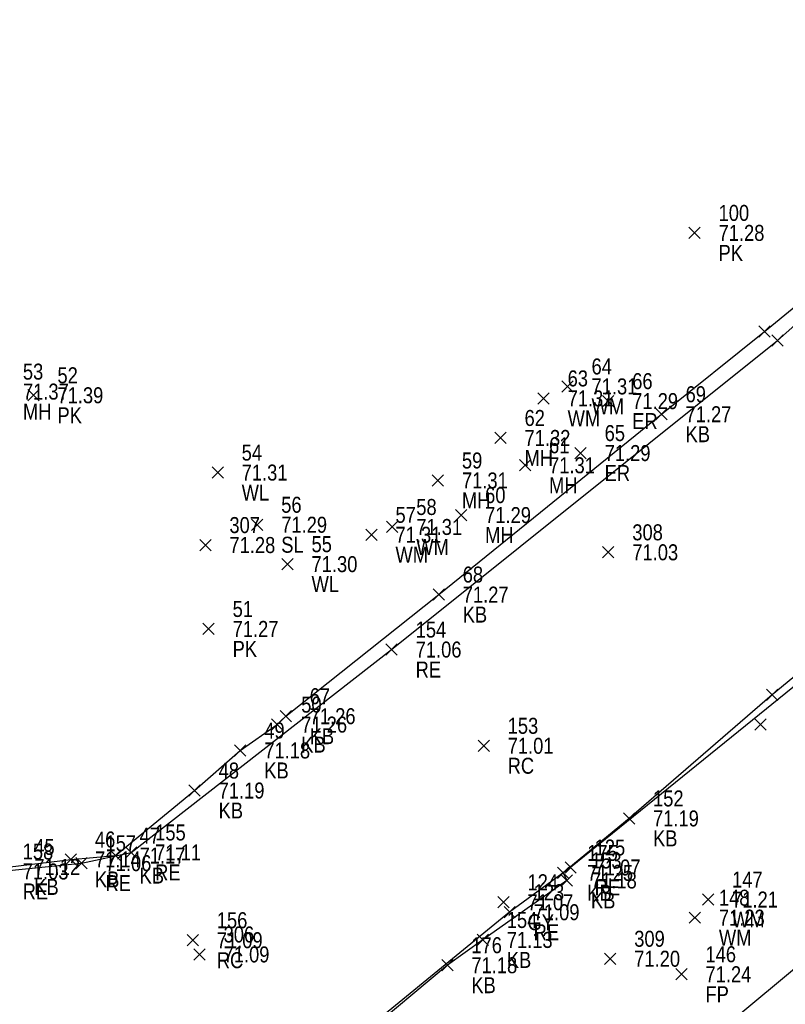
# Model space of a CAD drawing. Header units: feet. Extents: x 663429 to 663605, y 733160 to 733290.
# Tile 43 of 45: x 663578 to 663587, y 733259 to 733272. Entities that reach past the tile are written whole.
import ezdxf

# ---------------------------------------------------------------- set-up
doc = ezdxf.new("R2010")
doc.units = ezdxf.units.FT
doc.header["$MEASUREMENT"] = 0
doc.layers.get('0').update_dxf_attribs({"linetype": 'CONTINUOUS'})
for name, color, linetype in [('GULLY', 7, 'CONTINUOUS'), ('KERB', 7, 'CONTINUOUS'), ('LAMPOST', 7, 'CONTINUOUS'), ('MANHOLE', 7, 'CONTINUOUS'), ('PNTDESC', 3, 'CONTINUOUS'), ('PNTELEV', 5, 'CONTINUOUS'), ('PNTNO', 7, 'CONTINUOUS'), ('PNTS', 1, 'CONTINUOUS'), ('ROAD EDGE', 1, 'CONTINUOUS'), ('SPOT LEVEL', 7, 'CONTINUOUS'), ('WALL', 7, 'CONTINUOUS'), ('WATER METER', 7, 'CONTINUOUS')]:
    doc.layers.add(name, color=color, linetype=linetype)
doc.styles.add('PTXT', font='ARIALN.TTF', dxfattribs={"width": 0.75})

# ---------------------------------------------------------------- blocks, each defined once
blk = doc.blocks.new('SPT10')
at = {"color": 0, "linetype": 'Continuous'}
for p, q in [((-0.354, -0.354), (0.354, 0.354)), ((0.354, -0.354), (-0.354, 0.354))]:
    blk.add_line(p, q, dxfattribs=at)
blk = doc.blocks.new('SRVPNO2')
at = {"layer": 'PNTDESC', "style": 'PTXT'}
blk.add_attdef('DESC2', (1.5, -1.75), '', height=1, dxfattribs=at)
at = {"layer": 'PNTNO', "style": 'PTXT'}
for tag in ['ELEV2', 'PT#']:
    blk.add_attdef(tag, (1.5, 0.75), '', height=1, dxfattribs=at)

msp = doc.modelspace()

# ---------------------------------------------------------------- linework, layer by layer
at = {"color": 1, "linetype": 'ByBlock'}
for points in [[(663560.241, 733268.62, 70.73), (663563.691, 733271.586, 70.704), (663568.3, 733265.981, 70.624), (663571.604, 733261.995, 70.584), (663571.984, 733261.518, 70.548), (663572.624, 733261.177, 70.547), (663573.36, 733260.917, 70.623), (663574.338, 733260.932, 70.722), (663574.955, 733261.064, 70.845), (663575.579, 733261.437, 70.896), (663575.983, 733261.208, 71.001), (663577.286, 733260.927, 71.029), (663578.322, 733261.031, 71.063), (663578.943, 733261.165, 71.115), (663582.201, 733263.704, 71.058), (663587.026, 733267.572, 70.986), (663590.634, 733270.763, 70.996)], [(663589.408, 733265.004, 71.17), (663584.44, 733260.977, 71.067), (663583.677, 733260.417, 71.091), (663579.077, 733256.651, 71.187), (663576.871, 733254.919, 71.228), (663575.481, 733253.821, 71.24), (663571.043, 733250.236, 71.293), (663567.791, 733247.67, 71.301), (663564.632, 733245.244, 71.335), (663561.469, 733242.626, 71.391)]]:
    msp.add_polyline3d(points, dxfattribs=at)
at = {"linetype": 'ByBlock'}
for points in [[(663577.431, 733260.984, 71.121), (663578.19, 733261.077, 71.142), (663578.748, 733261.126, 71.174), (663579.737, 733261.94, 71.185), (663580.308, 733262.441, 71.185), (663580.77, 733262.765, 71.261), (663580.876, 733262.87, 71.258), (663582.79, 733264.392, 71.268), (663585.577, 733266.649, 71.266), (663586.866, 733267.683, 71.258), (663590.37, 733270.559, 71.186)], [(663595.333, 733266.443, 71.324), (663578.081, 733252.09, 71.62), (663573.641, 733248.493, 71.636), (663568.948, 733244.461, 71.547), (663564.495, 733241.015, 71.57), (663556.419, 733234.428, 71.933), (663552.066, 733230.916, 71.948), (663547.151, 733226.853, 71.926), (663542.895, 733223.289, 71.934), (663534.343, 733216.748, 72.23), (663529.952, 733213.282, 72.3), (663524.942, 733209.031, 72.237), (663520.673, 733205.554, 72.258), (663513.258, 733203.154, 72.534), (663507.803, 733202.218, 72.557), (663501.626, 733201.165, 72.587), (663496.074, 733200.201, 72.553)], [(663588.63, 733264.51, 71.21), (663586.961, 733263.138, 71.24), (663585.17, 733261.591, 71.185), (663584.347, 733260.91, 71.25), (663584.394, 733260.815, 71.179), (663583.341, 733260.07, 71.13), (663582.898, 733259.754, 71.179), (663580.731, 733257.941, 71.145)]]:
    msp.add_polyline3d(points, dxfattribs=at)
at = {"layer": 'GULLY'}
msp.add_point((663583.6, 733260.542, 71.073), dxfattribs=at)
at = {"layer": 'KERB'}
for p in [(663586.866, 733267.683, 71.258), (663585.577, 733266.649, 71.266), (663582.79, 733264.392, 71.268), (663586.961, 733263.138, 71.24), (663580.876, 733262.87, 71.258), (663580.77, 733262.765, 71.261), (663580.308, 733262.441, 71.185), (663579.737, 733261.94, 71.185), (663585.17, 733261.591, 71.185), (663578.19, 733261.077, 71.142), (663578.748, 733261.126, 71.174), (663584.347, 733260.91, 71.25), (663584.394, 733260.815, 71.179), (663583.341, 733260.07, 71.13), (663582.898, 733259.754, 71.179)]:
    msp.add_point(p, dxfattribs=at)
at = {"layer": 'LAMPOST'}
msp.add_point((663586.813, 733262.768, 71.179), dxfattribs=at)
at = {"layer": 'MANHOLE'}
for p in [(663583.563, 733266.352, 71.323), (663583.87, 733266.01, 71.31), (663582.78, 733265.82, 71.308), (663583.07, 733265.387, 71.285)]:
    msp.add_point(p, dxfattribs=at)
at = {"layer": 'PNTS'}
for p in [(663585.99, 733268.918, 71.284), (663577.721, 733266.886, 71.385), (663584.91, 733266.813, 71.286), (663584.565, 733266.163, 71.286), (663579.872, 733265.012, 71.276), (663584.911, 733264.921, 71.027), (663579.912, 733263.962, 71.273), (663583.352, 733262.5, 71.011), (663579.714, 733260.067, 71.088), (663579.799, 733259.889, 71.087), (663584.935, 733259.835, 71.203), (663585.826, 733259.641, 71.24)]:
    msp.add_point(p, dxfattribs=at)
at = {"layer": 'ROAD EDGE'}
for p in [(663587.026, 733267.572, 70.986), (663582.201, 733263.704, 71.058), (663578.943, 733261.165, 71.115), (663578.322, 733261.031, 71.063), (663584.44, 733260.977, 71.067), (663583.677, 733260.417, 71.091)]:
    msp.add_point(p, dxfattribs=at)
at = {"layer": 'SPOT LEVEL'}
msp.add_point((663580.52, 733265.266, 71.289), dxfattribs=at)
at = {"layer": 'WALL'}
for p in [(663580.025, 733265.919, 71.314), (663580.899, 733264.773, 71.303)]:
    msp.add_point(p, dxfattribs=at)
at = {"layer": 'WATER METER'}
for p in [(663584.401, 733266.997, 71.313), (663584.102, 733266.847, 71.311), (663581.949, 733265.14, 71.31), (663582.209, 733265.238, 71.306), (663586.159, 733260.576, 71.212), (663585.994, 733260.349, 71.225)]:
    msp.add_point(p, dxfattribs=at)

# ---------------------------------------------------------------- block references
at = {"layer": 'GULLY'}
ref = msp.add_blockref('SRVPNO2', (663583.6, 733260.542, 71.073), dxfattribs=dict(at, xscale=0.2, yscale=0.2, zscale=0.2))
ref.add_attrib('PT#', '124', (663583.9, 733260.692, 71.073), dxfattribs={"layer": 'PNTNO', "height": 0.2, "style": 'PTXT'})
ref.add_attrib('ELEV2', '71.07', (663583.9, 733260.442, 71.073), dxfattribs={"layer": 'PNTELEV', "height": 0.2, "style": 'PTXT'})
ref.add_attrib('DESC2', 'GY', (663583.9, 733260.192, 71.073), dxfattribs={"layer": 'PNTDESC', "height": 0.2, "style": 'PTXT'})
at = {"layer": 'GULLY', "xscale": 0.2, "yscale": 0.2, "zscale": 0.2}
msp.add_blockref('SPT10', (663583.6, 733260.542, 71.073), dxfattribs=at)
at = {"layer": 'KERB', "xscale": 0.2, "yscale": 0.2, "zscale": 0.2}
for p in [(663586.866, 733267.683, 71.258), (663585.577, 733266.649, 71.266), (663582.79, 733264.392, 71.268), (663586.961, 733263.138, 71.24), (663580.876, 733262.87, 71.258), (663580.77, 733262.765, 71.261), (663580.308, 733262.441, 71.185), (663579.737, 733261.94, 71.185), (663585.17, 733261.591, 71.185), (663578.748, 733261.126, 71.174), (663578.19, 733261.077, 71.142), (663584.347, 733260.91, 71.25), (663584.394, 733260.815, 71.179), (663583.341, 733260.07, 71.13), (663582.898, 733259.754, 71.179)]:
    msp.add_blockref('SPT10', p, dxfattribs=at)
at = {"layer": 'KERB'}
ref = msp.add_blockref('SRVPNO2', (663585.577, 733266.649, 71.266), dxfattribs=dict(at, xscale=0.2, yscale=0.2, zscale=0.2))
ref.add_attrib('PT#', '69', (663585.877, 733266.799, 57.013), dxfattribs={"layer": 'PNTNO', "height": 0.2, "style": 'PTXT'})
ref.add_attrib('ELEV2', '71.27', (663585.877, 733266.549, 57.013), dxfattribs={"layer": 'PNTELEV', "height": 0.2, "style": 'PTXT'})
ref.add_attrib('DESC2', 'KB', (663585.877, 733266.299, 57.013), dxfattribs={"layer": 'PNTDESC', "height": 0.2, "style": 'PTXT'})
ref = msp.add_blockref('SRVPNO2', (663582.79, 733264.392, 71.268), dxfattribs=dict(at, xscale=0.2, yscale=0.2, zscale=0.2))
ref.add_attrib('PT#', '68', (663583.09, 733264.542, 57.014), dxfattribs={"layer": 'PNTNO', "height": 0.2, "style": 'PTXT'})
ref.add_attrib('ELEV2', '71.27', (663583.09, 733264.292, 57.014), dxfattribs={"layer": 'PNTELEV', "height": 0.2, "style": 'PTXT'})
ref.add_attrib('DESC2', 'KB', (663583.09, 733264.042, 57.014), dxfattribs={"layer": 'PNTDESC', "height": 0.2, "style": 'PTXT'})
ref = msp.add_blockref('SRVPNO2', (663580.876, 733262.87, 71.258), dxfattribs=dict(at, xscale=0.2, yscale=0.2, zscale=0.2))
ref.add_attrib('PT#', '67', (663581.176, 733263.02, 57.006), dxfattribs={"layer": 'PNTNO', "height": 0.2, "style": 'PTXT'})
ref.add_attrib('ELEV2', '71.26', (663581.176, 733262.77, 57.006), dxfattribs={"layer": 'PNTELEV', "height": 0.2, "style": 'PTXT'})
ref.add_attrib('DESC2', 'KB', (663581.176, 733262.52, 57.006), dxfattribs={"layer": 'PNTDESC', "height": 0.2, "style": 'PTXT'})
ref = msp.add_blockref('SRVPNO2', (663580.77, 733262.765, 71.261), dxfattribs=dict(at, xscale=0.2, yscale=0.2, zscale=0.2))
ref.add_attrib('PT#', '50', (663581.07, 733262.915, 57.009), dxfattribs={"layer": 'PNTNO', "height": 0.2, "style": 'PTXT'})
ref.add_attrib('ELEV2', '71.26', (663581.07, 733262.665, 57.009), dxfattribs={"layer": 'PNTELEV', "height": 0.2, "style": 'PTXT'})
ref.add_attrib('DESC2', 'KB', (663581.07, 733262.415, 57.009), dxfattribs={"layer": 'PNTDESC', "height": 0.2, "style": 'PTXT'})
ref = msp.add_blockref('SRVPNO2', (663580.308, 733262.441, 71.185), dxfattribs=dict(at, xscale=0.2, yscale=0.2, zscale=0.2))
ref.add_attrib('PT#', '49', (663580.608, 733262.591, 56.948), dxfattribs={"layer": 'PNTNO', "height": 0.2, "style": 'PTXT'})
ref.add_attrib('ELEV2', '71.18', (663580.608, 733262.341, 56.948), dxfattribs={"layer": 'PNTELEV', "height": 0.2, "style": 'PTXT'})
ref.add_attrib('DESC2', 'KB', (663580.608, 733262.091, 56.948), dxfattribs={"layer": 'PNTDESC', "height": 0.2, "style": 'PTXT'})
ref = msp.add_blockref('SRVPNO2', (663579.737, 733261.94, 71.185), dxfattribs=dict(at, xscale=0.2, yscale=0.2, zscale=0.2))
ref.add_attrib('PT#', '48', (663580.037, 733262.09, 56.948), dxfattribs={"layer": 'PNTNO', "height": 0.2, "style": 'PTXT'})
ref.add_attrib('ELEV2', '71.19', (663580.037, 733261.84, 56.948), dxfattribs={"layer": 'PNTELEV', "height": 0.2, "style": 'PTXT'})
ref.add_attrib('DESC2', 'KB', (663580.037, 733261.59, 56.948), dxfattribs={"layer": 'PNTDESC', "height": 0.2, "style": 'PTXT'})
ref = msp.add_blockref('SRVPNO2', (663585.17, 733261.591, 71.185), dxfattribs=dict(at, xscale=0.2, yscale=0.2, zscale=0.2))
ref.add_attrib('PT#', '152', (663585.47, 733261.741, 56.948), dxfattribs={"layer": 'PNTNO', "height": 0.2, "style": 'PTXT'})
ref.add_attrib('ELEV2', '71.19', (663585.47, 733261.491, 56.948), dxfattribs={"layer": 'PNTELEV', "height": 0.2, "style": 'PTXT'})
ref.add_attrib('DESC2', 'KB', (663585.47, 733261.241, 56.948), dxfattribs={"layer": 'PNTDESC', "height": 0.2, "style": 'PTXT'})
ref = msp.add_blockref('SRVPNO2', (663578.748, 733261.126, 71.174), dxfattribs=dict(at, xscale=0.2, yscale=0.2, zscale=0.2))
ref.add_attrib('PT#', '47', (663579.048, 733261.276, 56.939), dxfattribs={"layer": 'PNTNO', "height": 0.2, "style": 'PTXT'})
ref.add_attrib('ELEV2', '71.17', (663579.048, 733261.026, 56.939), dxfattribs={"layer": 'PNTELEV', "height": 0.2, "style": 'PTXT'})
ref.add_attrib('DESC2', 'KB', (663579.048, 733260.776, 56.939), dxfattribs={"layer": 'PNTDESC', "height": 0.2, "style": 'PTXT'})
ref = msp.add_blockref('SRVPNO2', (663577.431, 733260.984, 71.121), dxfattribs=dict(at, xscale=0.2, yscale=0.2, zscale=0.2))
ref.add_attrib('PT#', '45', (663577.731, 733261.134, 56.896), dxfattribs={"layer": 'PNTNO', "height": 0.2, "style": 'PTXT'})
ref.add_attrib('ELEV2', '71.12', (663577.731, 733260.884, 56.896), dxfattribs={"layer": 'PNTELEV', "height": 0.2, "style": 'PTXT'})
ref.add_attrib('DESC2', 'KB', (663577.731, 733260.634, 56.896), dxfattribs={"layer": 'PNTDESC', "height": 0.2, "style": 'PTXT'})
ref = msp.add_blockref('SRVPNO2', (663578.19, 733261.077, 71.142), dxfattribs=dict(at, xscale=0.2, yscale=0.2, zscale=0.2))
ref.add_attrib('PT#', '46', (663578.49, 733261.227, 56.913), dxfattribs={"layer": 'PNTNO', "height": 0.2, "style": 'PTXT'})
ref.add_attrib('ELEV2', '71.14', (663578.49, 733260.977, 56.913), dxfattribs={"layer": 'PNTELEV', "height": 0.2, "style": 'PTXT'})
ref.add_attrib('DESC2', 'KB', (663578.49, 733260.727, 56.913), dxfattribs={"layer": 'PNTDESC', "height": 0.2, "style": 'PTXT'})
ref = msp.add_blockref('SRVPNO2', (663584.347, 733260.91, 71.25), dxfattribs=dict(at, xscale=0.2, yscale=0.2, zscale=0.2))
ref.add_attrib('PT#', '175', (663584.647, 733261.06, 57), dxfattribs={"layer": 'PNTNO', "height": 0.2, "style": 'PTXT'})
ref.add_attrib('ELEV2', '71.25', (663584.647, 733260.81, 57), dxfattribs={"layer": 'PNTELEV', "height": 0.2, "style": 'PTXT'})
ref.add_attrib('DESC2', 'KB', (663584.647, 733260.56, 57), dxfattribs={"layer": 'PNTDESC', "height": 0.2, "style": 'PTXT'})
ref = msp.add_blockref('SRVPNO2', (663584.394, 733260.815, 71.179), dxfattribs=dict(at, xscale=0.2, yscale=0.2, zscale=0.2))
ref.add_attrib('PT#', '153', (663584.694, 733260.965, 56.943), dxfattribs={"layer": 'PNTNO', "height": 0.2, "style": 'PTXT'})
ref.add_attrib('ELEV2', '71.18', (663584.694, 733260.715, 56.943), dxfattribs={"layer": 'PNTELEV', "height": 0.2, "style": 'PTXT'})
ref.add_attrib('DESC2', 'KB', (663584.694, 733260.465, 56.943), dxfattribs={"layer": 'PNTDESC', "height": 0.2, "style": 'PTXT'})
ref = msp.add_blockref('SRVPNO2', (663583.341, 733260.07, 71.13), dxfattribs=dict(at, xscale=0.2, yscale=0.2, zscale=0.2))
ref.add_attrib('PT#', '154', (663583.641, 733260.22, 56.904), dxfattribs={"layer": 'PNTNO', "height": 0.2, "style": 'PTXT'})
ref.add_attrib('ELEV2', '71.13', (663583.641, 733259.97, 56.904), dxfattribs={"layer": 'PNTELEV', "height": 0.2, "style": 'PTXT'})
ref.add_attrib('DESC2', 'KB', (663583.641, 733259.72, 56.904), dxfattribs={"layer": 'PNTDESC', "height": 0.2, "style": 'PTXT'})
ref = msp.add_blockref('SRVPNO2', (663582.898, 733259.754, 71.179), dxfattribs=dict(at, xscale=0.2, yscale=0.2, zscale=0.2))
ref.add_attrib('PT#', '176', (663583.198, 733259.904, 56.943), dxfattribs={"layer": 'PNTNO', "height": 0.2, "style": 'PTXT'})
ref.add_attrib('ELEV2', '71.18', (663583.198, 733259.654, 56.943), dxfattribs={"layer": 'PNTELEV', "height": 0.2, "style": 'PTXT'})
ref.add_attrib('DESC2', 'KB', (663583.198, 733259.404, 56.943), dxfattribs={"layer": 'PNTDESC', "height": 0.2, "style": 'PTXT'})
at = {"layer": 'LAMPOST', "xscale": 0.2, "yscale": 0.2, "zscale": 0.2}
msp.add_blockref('SPT10', (663586.813, 733262.768, 71.179), dxfattribs=at)
at = {"layer": 'MANHOLE'}
ref = msp.add_blockref('SRVPNO2', (663577.289, 733266.932, 71.369), dxfattribs=dict(at, xscale=0.2, yscale=0.2, zscale=0.2))
ref.add_attrib('PT#', '53', (663577.589, 733267.082, 57.095), dxfattribs={"layer": 'PNTNO', "height": 0.2, "style": 'PTXT'})
ref.add_attrib('ELEV2', '71.37', (663577.589, 733266.832, 57.095), dxfattribs={"layer": 'PNTELEV', "height": 0.2, "style": 'PTXT'})
ref.add_attrib('DESC2', 'MH', (663577.589, 733266.582, 57.095), dxfattribs={"layer": 'PNTDESC', "height": 0.2, "style": 'PTXT'})
ref = msp.add_blockref('SRVPNO2', (663583.563, 733266.352, 71.323), dxfattribs=dict(at, xscale=0.2, yscale=0.2, zscale=0.2))
ref.add_attrib('PT#', '62', (663583.863, 733266.502, 57.058), dxfattribs={"layer": 'PNTNO', "height": 0.2, "style": 'PTXT'})
ref.add_attrib('ELEV2', '71.32', (663583.863, 733266.252, 57.058), dxfattribs={"layer": 'PNTELEV', "height": 0.2, "style": 'PTXT'})
ref.add_attrib('DESC2', 'MH', (663583.863, 733266.002, 57.058), dxfattribs={"layer": 'PNTDESC', "height": 0.2, "style": 'PTXT'})
at = {"layer": 'MANHOLE', "xscale": 0.2, "yscale": 0.2, "zscale": 0.2}
for p in [(663583.563, 733266.352, 71.323), (663583.87, 733266.01, 71.31), (663582.78, 733265.82, 71.308), (663583.07, 733265.387, 71.285)]:
    msp.add_blockref('SPT10', p, dxfattribs=at)
at = {"layer": 'MANHOLE'}
ref = msp.add_blockref('SRVPNO2', (663583.87, 733266.01, 71.31), dxfattribs=dict(at, xscale=0.2, yscale=0.2, zscale=0.2))
ref.add_attrib('PT#', '61', (663584.17, 733266.16, 57.048), dxfattribs={"layer": 'PNTNO', "height": 0.2, "style": 'PTXT'})
ref.add_attrib('ELEV2', '71.31', (663584.17, 733265.91, 57.048), dxfattribs={"layer": 'PNTELEV', "height": 0.2, "style": 'PTXT'})
ref.add_attrib('DESC2', 'MH', (663584.17, 733265.66, 57.048), dxfattribs={"layer": 'PNTDESC', "height": 0.2, "style": 'PTXT'})
ref = msp.add_blockref('SRVPNO2', (663582.78, 733265.82, 71.308), dxfattribs=dict(at, xscale=0.2, yscale=0.2, zscale=0.2))
ref.add_attrib('PT#', '59', (663583.08, 733265.97, 57.046), dxfattribs={"layer": 'PNTNO', "height": 0.2, "style": 'PTXT'})
ref.add_attrib('ELEV2', '71.31', (663583.08, 733265.72, 57.046), dxfattribs={"layer": 'PNTELEV', "height": 0.2, "style": 'PTXT'})
ref.add_attrib('DESC2', 'MH', (663583.08, 733265.47, 57.046), dxfattribs={"layer": 'PNTDESC', "height": 0.2, "style": 'PTXT'})
ref = msp.add_blockref('SRVPNO2', (663583.07, 733265.387, 71.285), dxfattribs=dict(at, xscale=0.2, yscale=0.2, zscale=0.2))
ref.add_attrib('PT#', '60', (663583.37, 733265.537, 57.028), dxfattribs={"layer": 'PNTNO', "height": 0.2, "style": 'PTXT'})
ref.add_attrib('ELEV2', '71.29', (663583.37, 733265.287, 57.028), dxfattribs={"layer": 'PNTELEV', "height": 0.2, "style": 'PTXT'})
ref.add_attrib('DESC2', 'MH', (663583.37, 733265.037, 57.028), dxfattribs={"layer": 'PNTDESC', "height": 0.2, "style": 'PTXT'})
at = {"layer": 'PNTS'}
ref = msp.add_blockref('SRVPNO2', (663585.99, 733268.918, 71.284), dxfattribs=dict(at, xscale=0.2, yscale=0.2, zscale=0.2))
ref.add_attrib('PT#', '100', (663586.29, 733269.068, 57.027), dxfattribs={"layer": 'PNTNO', "height": 0.2, "style": 'PTXT'})
ref.add_attrib('ELEV2', '71.28', (663586.29, 733268.818, 57.027), dxfattribs={"layer": 'PNTELEV', "height": 0.2, "style": 'PTXT'})
ref.add_attrib('DESC2', 'PK', (663586.29, 733268.568, 57.027), dxfattribs={"layer": 'PNTDESC', "height": 0.2, "style": 'PTXT'})
at = {"layer": 'PNTS', "xscale": 0.2, "yscale": 0.2, "zscale": 0.2}
for p in [(663585.99, 733268.918, 71.284), (663577.721, 733266.886, 71.385), (663584.91, 733266.813, 71.286), (663584.565, 733266.163, 71.286), (663579.872, 733265.012, 71.276), (663584.911, 733264.921, 71.027), (663579.912, 733263.962, 71.273), (663583.352, 733262.5, 71.011), (663579.714, 733260.067, 71.088), (663579.799, 733259.889, 71.087), (663584.935, 733259.835, 71.203), (663585.826, 733259.641, 71.24)]:
    msp.add_blockref('SPT10', p, dxfattribs=at)
at = {"layer": 'PNTS'}
ref = msp.add_blockref('SRVPNO2', (663577.721, 733266.886, 71.385), dxfattribs=dict(at, xscale=0.2, yscale=0.2, zscale=0.2))
ref.add_attrib('PT#', '52', (663578.021, 733267.036, 57.108), dxfattribs={"layer": 'PNTNO', "height": 0.2, "style": 'PTXT'})
ref.add_attrib('ELEV2', '71.39', (663578.021, 733266.786, 57.108), dxfattribs={"layer": 'PNTELEV', "height": 0.2, "style": 'PTXT'})
ref.add_attrib('DESC2', 'PK', (663578.021, 733266.536, 57.108), dxfattribs={"layer": 'PNTDESC', "height": 0.2, "style": 'PTXT'})
ref = msp.add_blockref('SRVPNO2', (663584.91, 733266.813, 71.286), dxfattribs=dict(at, xscale=0.2, yscale=0.2, zscale=0.2))
ref.add_attrib('PT#', '66', (663585.21, 733266.963, 57.029), dxfattribs={"layer": 'PNTNO', "height": 0.2, "style": 'PTXT'})
ref.add_attrib('ELEV2', '71.29', (663585.21, 733266.713, 57.029), dxfattribs={"layer": 'PNTELEV', "height": 0.2, "style": 'PTXT'})
ref.add_attrib('DESC2', 'ER', (663585.21, 733266.463, 57.029), dxfattribs={"layer": 'PNTDESC', "height": 0.2, "style": 'PTXT'})
ref = msp.add_blockref('SRVPNO2', (663584.565, 733266.163, 71.286), dxfattribs=dict(at, xscale=0.2, yscale=0.2, zscale=0.2))
ref.add_attrib('PT#', '65', (663584.865, 733266.313, 57.029), dxfattribs={"layer": 'PNTNO', "height": 0.2, "style": 'PTXT'})
ref.add_attrib('ELEV2', '71.29', (663584.865, 733266.063, 57.029), dxfattribs={"layer": 'PNTELEV', "height": 0.2, "style": 'PTXT'})
ref.add_attrib('DESC2', 'ER', (663584.865, 733265.813, 57.029), dxfattribs={"layer": 'PNTDESC', "height": 0.2, "style": 'PTXT'})
ref = msp.add_blockref('SRVPNO2', (663579.872, 733265.012, 71.276), dxfattribs=dict(at, xscale=0.2, yscale=0.2, zscale=0.2))
ref.add_attrib('PT#', '307', (663580.172, 733265.162, 57.021), dxfattribs={"layer": 'PNTNO', "height": 0.2, "style": 'PTXT'})
ref.add_attrib('ELEV2', '71.28', (663580.172, 733264.912, 57.021), dxfattribs={"layer": 'PNTELEV', "height": 0.2, "style": 'PTXT'})
ref = msp.add_blockref('SRVPNO2', (663584.911, 733264.921, 71.027), dxfattribs=dict(at, xscale=0.2, yscale=0.2, zscale=0.2))
ref.add_attrib('PT#', '308', (663585.211, 733265.071, 56.822), dxfattribs={"layer": 'PNTNO', "height": 0.2, "style": 'PTXT'})
ref.add_attrib('ELEV2', '71.03', (663585.211, 733264.821, 56.822), dxfattribs={"layer": 'PNTELEV', "height": 0.2, "style": 'PTXT'})
ref = msp.add_blockref('SRVPNO2', (663579.912, 733263.962, 71.273), dxfattribs=dict(at, xscale=0.2, yscale=0.2, zscale=0.2))
ref.add_attrib('PT#', '51', (663580.212, 733264.112, 57.018), dxfattribs={"layer": 'PNTNO', "height": 0.2, "style": 'PTXT'})
ref.add_attrib('ELEV2', '71.27', (663580.212, 733263.862, 57.018), dxfattribs={"layer": 'PNTELEV', "height": 0.2, "style": 'PTXT'})
ref.add_attrib('DESC2', 'PK', (663580.212, 733263.612, 57.018), dxfattribs={"layer": 'PNTDESC', "height": 0.2, "style": 'PTXT'})
ref = msp.add_blockref('SRVPNO2', (663583.352, 733262.5, 71.011), dxfattribs=dict(at, xscale=0.2, yscale=0.2, zscale=0.2))
ref.add_attrib('PT#', '153', (663583.652, 733262.65, 71.011), dxfattribs={"layer": 'PNTNO', "height": 0.2, "style": 'PTXT'})
ref.add_attrib('ELEV2', '71.01', (663583.652, 733262.4, 71.011), dxfattribs={"layer": 'PNTELEV', "height": 0.2, "style": 'PTXT'})
ref.add_attrib('DESC2', 'RC', (663583.652, 733262.15, 71.011), dxfattribs={"layer": 'PNTDESC', "height": 0.2, "style": 'PTXT'})
ref = msp.add_blockref('SRVPNO2', (663579.714, 733260.067, 71.088), dxfattribs=dict(at, xscale=0.2, yscale=0.2, zscale=0.2))
ref.add_attrib('PT#', '156', (663580.014, 733260.217, 71.088), dxfattribs={"layer": 'PNTNO', "height": 0.2, "style": 'PTXT'})
ref.add_attrib('ELEV2', '71.09', (663580.014, 733259.967, 71.088), dxfattribs={"layer": 'PNTELEV', "height": 0.2, "style": 'PTXT'})
ref.add_attrib('DESC2', 'RC', (663580.014, 733259.717, 71.088), dxfattribs={"layer": 'PNTDESC', "height": 0.2, "style": 'PTXT'})
ref = msp.add_blockref('SRVPNO2', (663579.799, 733259.889, 71.087), dxfattribs=dict(at, xscale=0.2, yscale=0.2, zscale=0.2))
ref.add_attrib('PT#', '306', (663580.099, 733260.039, 56.87), dxfattribs={"layer": 'PNTNO', "height": 0.2, "style": 'PTXT'})
ref.add_attrib('ELEV2', '71.09', (663580.099, 733259.789, 56.87), dxfattribs={"layer": 'PNTELEV', "height": 0.2, "style": 'PTXT'})
ref = msp.add_blockref('SRVPNO2', (663584.935, 733259.835, 71.203), dxfattribs=dict(at, xscale=0.2, yscale=0.2, zscale=0.2))
ref.add_attrib('PT#', '309', (663585.235, 733259.985, 56.962), dxfattribs={"layer": 'PNTNO', "height": 0.2, "style": 'PTXT'})
ref.add_attrib('ELEV2', '71.20', (663585.235, 733259.735, 56.962), dxfattribs={"layer": 'PNTELEV', "height": 0.2, "style": 'PTXT'})
ref = msp.add_blockref('SRVPNO2', (663585.826, 733259.641, 71.24), dxfattribs=dict(at, xscale=0.2, yscale=0.2, zscale=0.2))
ref.add_attrib('PT#', '146', (663586.126, 733259.791, 56.992), dxfattribs={"layer": 'PNTNO', "height": 0.2, "style": 'PTXT'})
ref.add_attrib('ELEV2', '71.24', (663586.126, 733259.541, 56.992), dxfattribs={"layer": 'PNTELEV', "height": 0.2, "style": 'PTXT'})
ref.add_attrib('DESC2', 'FP', (663586.126, 733259.291, 56.992), dxfattribs={"layer": 'PNTDESC', "height": 0.2, "style": 'PTXT'})
at = {"layer": 'ROAD EDGE', "xscale": 0.2, "yscale": 0.2, "zscale": 0.2}
for p in [(663587.026, 733267.572, 70.986), (663582.201, 733263.704, 71.058), (663578.943, 733261.165, 71.115), (663578.322, 733261.031, 71.063), (663584.44, 733260.977, 71.067), (663583.677, 733260.417, 71.091)]:
    msp.add_blockref('SPT10', p, dxfattribs=at)
at = {"layer": 'ROAD EDGE'}
ref = msp.add_blockref('SRVPNO2', (663582.201, 733263.704, 71.058), dxfattribs=dict(at, xscale=0.2, yscale=0.2, zscale=0.2))
ref.add_attrib('PT#', '154', (663582.501, 733263.854, 71.058), dxfattribs={"layer": 'PNTNO', "height": 0.2, "style": 'PTXT'})
ref.add_attrib('ELEV2', '71.06', (663582.501, 733263.604, 71.058), dxfattribs={"layer": 'PNTELEV', "height": 0.2, "style": 'PTXT'})
ref.add_attrib('DESC2', 'RE', (663582.501, 733263.354, 71.058), dxfattribs={"layer": 'PNTDESC', "height": 0.2, "style": 'PTXT'})
ref = msp.add_blockref('SRVPNO2', (663578.943, 733261.165, 71.115), dxfattribs=dict(at, xscale=0.2, yscale=0.2, zscale=0.2))
ref.add_attrib('PT#', '155', (663579.243, 733261.315, 71.115), dxfattribs={"layer": 'PNTNO', "height": 0.2, "style": 'PTXT'})
ref.add_attrib('ELEV2', '71.11', (663579.243, 733261.065, 71.115), dxfattribs={"layer": 'PNTELEV', "height": 0.2, "style": 'PTXT'})
ref.add_attrib('DESC2', 'RE', (663579.243, 733260.815, 71.115), dxfattribs={"layer": 'PNTDESC', "height": 0.2, "style": 'PTXT'})
ref = msp.add_blockref('SRVPNO2', (663578.322, 733261.031, 71.063), dxfattribs=dict(at, xscale=0.2, yscale=0.2, zscale=0.2))
ref.add_attrib('PT#', '157', (663578.622, 733261.181, 71.063), dxfattribs={"layer": 'PNTNO', "height": 0.2, "style": 'PTXT'})
ref.add_attrib('ELEV2', '71.06', (663578.622, 733260.931, 71.063), dxfattribs={"layer": 'PNTELEV', "height": 0.2, "style": 'PTXT'})
ref.add_attrib('DESC2', 'RE', (663578.622, 733260.681, 71.063), dxfattribs={"layer": 'PNTDESC', "height": 0.2, "style": 'PTXT'})
ref = msp.add_blockref('SRVPNO2', (663584.44, 733260.977, 71.067), dxfattribs=dict(at, xscale=0.2, yscale=0.2, zscale=0.2))
ref.add_attrib('PT#', '125', (663584.74, 733261.127, 71.067), dxfattribs={"layer": 'PNTNO', "height": 0.2, "style": 'PTXT'})
ref.add_attrib('ELEV2', '71.07', (663584.74, 733260.877, 71.067), dxfattribs={"layer": 'PNTELEV', "height": 0.2, "style": 'PTXT'})
ref.add_attrib('DESC2', 'RE', (663584.74, 733260.627, 71.067), dxfattribs={"layer": 'PNTDESC', "height": 0.2, "style": 'PTXT'})
ref = msp.add_blockref('SRVPNO2', (663577.286, 733260.927, 71.029), dxfattribs=dict(at, xscale=0.2, yscale=0.2, zscale=0.2))
ref.add_attrib('PT#', '158', (663577.586, 733261.077, 71.029), dxfattribs={"layer": 'PNTNO', "height": 0.2, "style": 'PTXT'})
ref.add_attrib('ELEV2', '71.03', (663577.586, 733260.827, 71.029), dxfattribs={"layer": 'PNTELEV', "height": 0.2, "style": 'PTXT'})
ref.add_attrib('DESC2', 'RE', (663577.586, 733260.577, 71.029), dxfattribs={"layer": 'PNTDESC', "height": 0.2, "style": 'PTXT'})
ref = msp.add_blockref('SRVPNO2', (663583.677, 733260.417, 71.091), dxfattribs=dict(at, xscale=0.2, yscale=0.2, zscale=0.2))
ref.add_attrib('PT#', '123', (663583.977, 733260.567, 71.091), dxfattribs={"layer": 'PNTNO', "height": 0.2, "style": 'PTXT'})
ref.add_attrib('ELEV2', '71.09', (663583.977, 733260.317, 71.091), dxfattribs={"layer": 'PNTELEV', "height": 0.2, "style": 'PTXT'})
ref.add_attrib('DESC2', 'RE', (663583.977, 733260.067, 71.091), dxfattribs={"layer": 'PNTDESC', "height": 0.2, "style": 'PTXT'})
at = {"layer": 'SPOT LEVEL'}
ref = msp.add_blockref('SRVPNO2', (663580.52, 733265.266, 71.289), dxfattribs=dict(at, xscale=0.2, yscale=0.2, zscale=0.2))
ref.add_attrib('PT#', '56', (663580.82, 733265.416, 57.031), dxfattribs={"layer": 'PNTNO', "height": 0.2, "style": 'PTXT'})
ref.add_attrib('ELEV2', '71.29', (663580.82, 733265.166, 57.031), dxfattribs={"layer": 'PNTELEV', "height": 0.2, "style": 'PTXT'})
ref.add_attrib('DESC2', 'SL', (663580.82, 733264.916, 57.031), dxfattribs={"layer": 'PNTDESC', "height": 0.2, "style": 'PTXT'})
at = {"layer": 'SPOT LEVEL', "xscale": 0.2, "yscale": 0.2, "zscale": 0.2}
msp.add_blockref('SPT10', (663580.52, 733265.266, 71.289), dxfattribs=at)
at = {"layer": 'WALL'}
ref = msp.add_blockref('SRVPNO2', (663580.025, 733265.919, 71.314), dxfattribs=dict(at, xscale=0.2, yscale=0.2, zscale=0.2))
ref.add_attrib('PT#', '54', (663580.325, 733266.069, 57.052), dxfattribs={"layer": 'PNTNO', "height": 0.2, "style": 'PTXT'})
ref.add_attrib('ELEV2', '71.31', (663580.325, 733265.819, 57.052), dxfattribs={"layer": 'PNTELEV', "height": 0.2, "style": 'PTXT'})
ref.add_attrib('DESC2', 'WL', (663580.325, 733265.569, 57.052), dxfattribs={"layer": 'PNTDESC', "height": 0.2, "style": 'PTXT'})
at = {"layer": 'WALL', "xscale": 0.2, "yscale": 0.2, "zscale": 0.2}
for p in [(663580.025, 733265.919, 71.314), (663580.899, 733264.773, 71.303)]:
    msp.add_blockref('SPT10', p, dxfattribs=at)
at = {"layer": 'WALL'}
ref = msp.add_blockref('SRVPNO2', (663580.899, 733264.773, 71.303), dxfattribs=dict(at, xscale=0.2, yscale=0.2, zscale=0.2))
ref.add_attrib('PT#', '55', (663581.199, 733264.923, 57.042), dxfattribs={"layer": 'PNTNO', "height": 0.2, "style": 'PTXT'})
ref.add_attrib('ELEV2', '71.30', (663581.199, 733264.673, 57.042), dxfattribs={"layer": 'PNTELEV', "height": 0.2, "style": 'PTXT'})
ref.add_attrib('DESC2', 'WL', (663581.199, 733264.423, 57.042), dxfattribs={"layer": 'PNTDESC', "height": 0.2, "style": 'PTXT'})
at = {"layer": 'WATER METER'}
ref = msp.add_blockref('SRVPNO2', (663584.401, 733266.997, 71.313), dxfattribs=dict(at, xscale=0.2, yscale=0.2, zscale=0.2))
ref.add_attrib('PT#', '64', (663584.701, 733267.147, 57.05), dxfattribs={"layer": 'PNTNO', "height": 0.2, "style": 'PTXT'})
ref.add_attrib('ELEV2', '71.31', (663584.701, 733266.897, 57.05), dxfattribs={"layer": 'PNTELEV', "height": 0.2, "style": 'PTXT'})
ref.add_attrib('DESC2', 'WM', (663584.701, 733266.647, 57.05), dxfattribs={"layer": 'PNTDESC', "height": 0.2, "style": 'PTXT'})
ref = msp.add_blockref('SRVPNO2', (663584.102, 733266.847, 71.311), dxfattribs=dict(at, xscale=0.2, yscale=0.2, zscale=0.2))
ref.add_attrib('PT#', '63', (663584.402, 733266.997, 57.049), dxfattribs={"layer": 'PNTNO', "height": 0.2, "style": 'PTXT'})
ref.add_attrib('ELEV2', '71.31', (663584.402, 733266.747, 57.049), dxfattribs={"layer": 'PNTELEV', "height": 0.2, "style": 'PTXT'})
ref.add_attrib('DESC2', 'WM', (663584.402, 733266.497, 57.049), dxfattribs={"layer": 'PNTDESC', "height": 0.2, "style": 'PTXT'})
at = {"layer": 'WATER METER', "xscale": 0.2, "yscale": 0.2, "zscale": 0.2}
for p in [(663584.401, 733266.997, 71.313), (663584.102, 733266.847, 71.311), (663582.209, 733265.238, 71.306), (663581.949, 733265.14, 71.31), (663586.159, 733260.576, 71.212), (663585.994, 733260.349, 71.225)]:
    msp.add_blockref('SPT10', p, dxfattribs=at)
at = {"layer": 'WATER METER'}
ref = msp.add_blockref('SRVPNO2', (663582.209, 733265.238, 71.306), dxfattribs=dict(at, xscale=0.2, yscale=0.2, zscale=0.2))
ref.add_attrib('PT#', '58', (663582.509, 733265.388, 57.045), dxfattribs={"layer": 'PNTNO', "height": 0.2, "style": 'PTXT'})
ref.add_attrib('ELEV2', '71.31', (663582.509, 733265.138, 57.045), dxfattribs={"layer": 'PNTELEV', "height": 0.2, "style": 'PTXT'})
ref.add_attrib('DESC2', 'WM', (663582.509, 733264.888, 57.045), dxfattribs={"layer": 'PNTDESC', "height": 0.2, "style": 'PTXT'})
ref = msp.add_blockref('SRVPNO2', (663581.949, 733265.14, 71.31), dxfattribs=dict(at, xscale=0.2, yscale=0.2, zscale=0.2))
ref.add_attrib('PT#', '57', (663582.249, 733265.29, 57.048), dxfattribs={"layer": 'PNTNO', "height": 0.2, "style": 'PTXT'})
ref.add_attrib('ELEV2', '71.31', (663582.249, 733265.04, 57.048), dxfattribs={"layer": 'PNTELEV', "height": 0.2, "style": 'PTXT'})
ref.add_attrib('DESC2', 'WM', (663582.249, 733264.79, 57.048), dxfattribs={"layer": 'PNTDESC', "height": 0.2, "style": 'PTXT'})
ref = msp.add_blockref('SRVPNO2', (663586.159, 733260.576, 71.212), dxfattribs=dict(at, xscale=0.2, yscale=0.2, zscale=0.2))
ref.add_attrib('PT#', '147', (663586.459, 733260.726, 56.969), dxfattribs={"layer": 'PNTNO', "height": 0.2, "style": 'PTXT'})
ref.add_attrib('ELEV2', '71.21', (663586.459, 733260.476, 56.969), dxfattribs={"layer": 'PNTELEV', "height": 0.2, "style": 'PTXT'})
ref.add_attrib('DESC2', 'WM', (663586.459, 733260.226, 56.969), dxfattribs={"layer": 'PNTDESC', "height": 0.2, "style": 'PTXT'})
ref = msp.add_blockref('SRVPNO2', (663585.994, 733260.349, 71.225), dxfattribs=dict(at, xscale=0.2, yscale=0.2, zscale=0.2))
ref.add_attrib('PT#', '148', (663586.294, 733260.499, 56.98), dxfattribs={"layer": 'PNTNO', "height": 0.2, "style": 'PTXT'})
ref.add_attrib('ELEV2', '71.23', (663586.294, 733260.249, 56.98), dxfattribs={"layer": 'PNTELEV', "height": 0.2, "style": 'PTXT'})
ref.add_attrib('DESC2', 'WM', (663586.294, 733259.999, 56.98), dxfattribs={"layer": 'PNTDESC', "height": 0.2, "style": 'PTXT'})

doc.saveas('drawing.dxf')
